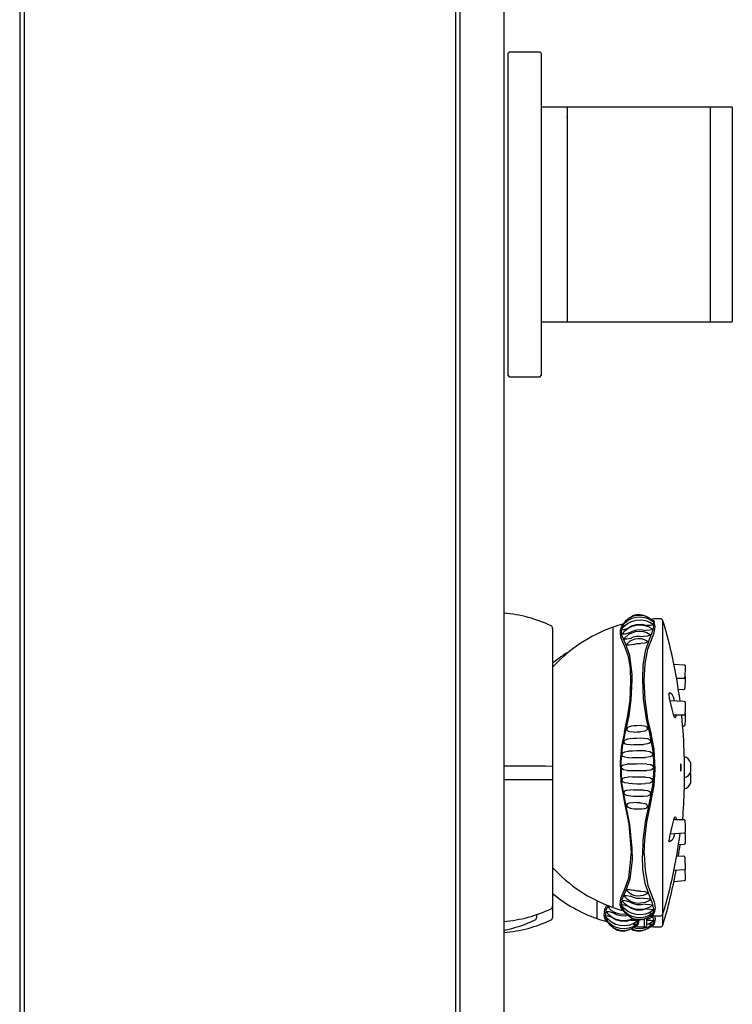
# Model space of a CAD drawing. Header units: millimetres. Extents: x 0 to 0.5, y -0.02 to 1.32.
# Tile 1 of 3: x 0 to 0.13, y 0.16 to 0.34. Entities that reach past the tile are written whole.
import ezdxf

# ---------------------------------------------------------------- set-up
doc = ezdxf.new("R2010")
doc.units = ezdxf.units.MM
doc.header["$LTSCALE"] = 0.6
doc.layers.add('BLOCKS', color=3, linetype='Continuous')

msp = doc.modelspace()

# ---------------------------------------------------------------- linework, layer by layer
at = {"layer": 'BLOCKS'}
for p, q in [((0, 1.300000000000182), (0, 0)), ((0.0008000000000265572, 1.300000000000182), (0.0008000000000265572, 0)), ((0.08000000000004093, 1.250662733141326), (0.08000000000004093, 0.03699999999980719)), ((0.08799999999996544, 1.233235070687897), (0.08799999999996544, 0.04989999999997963)), ((0.07920000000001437, 1.230799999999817), (0.07920000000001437, 0.07000000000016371)), ((0.08878180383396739, 0.3317999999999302), (0.08898180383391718, 0.3320000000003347)), ((0.08878180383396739, 0.273200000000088), (0.08878180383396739, 0.3317999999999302)), ((0.0945818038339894, 0.3320000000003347), (0.08898180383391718, 0.3320000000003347)), ((0.0945818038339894, 0.3320000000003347), (0.0947818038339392, 0.3317999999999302)), ((0.0947818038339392, 0.3317999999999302), (0.0947818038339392, 0.3017451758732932)), ((0.09952058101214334, 0.3220000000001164), (0.0947818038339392, 0.3220000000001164)), ((0.125520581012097, 0.3220000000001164), (0.09952058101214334, 0.3220000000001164)), ((0.09952058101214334, 0.3220000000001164), (0.09952058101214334, 0.2830000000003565)), ((0.1295205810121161, 0.3220000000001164), (0.125520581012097, 0.3220000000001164)), ((0.125520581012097, 0.3220000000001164), (0.125520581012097, 0.2830000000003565)), ((0.1295205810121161, 0.3220000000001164), (0.1295205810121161, 0.2830000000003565)), ((0.09952058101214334, 0.3200999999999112), (0.09939356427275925, 0.3200999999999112)), ((0.0947818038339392, 0.3017451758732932), (0.0947818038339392, 0.273200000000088)), ((0.0947818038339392, 0.2830000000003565), (0.09952058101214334, 0.2830000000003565)), ((0.09952058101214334, 0.2830000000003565), (0.125520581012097, 0.2830000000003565)), ((0.125520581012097, 0.2830000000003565), (0.1295205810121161, 0.2830000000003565)), ((0.08000000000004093, 0.2782000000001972), (0.08000000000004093, 0.03699999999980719)), ((0.08799999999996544, 0.2782000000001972), (0.08799999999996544, 0.03699999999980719)), ((0.08878180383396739, 0.273200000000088), (0.08898180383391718, 0.2730000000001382)), ((0.08898180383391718, 0.2730000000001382), (0.0945818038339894, 0.2730000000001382)), ((0.0945818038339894, 0.2730000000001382), (0.0947818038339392, 0.273200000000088)), ((0.09686414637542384, 0.2272757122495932), (0.09686414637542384, 0.1767646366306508)), ((0.1078089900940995, 0.2274760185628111), (0.1078089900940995, 0.2020201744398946)), ((0.1147403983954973, 0.2289727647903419), (0.1150224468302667, 0.2287644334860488)), ((0.1169171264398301, 0.1733595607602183), (0.1169171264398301, 0.2286606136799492)), ((0.1150224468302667, 0.2267360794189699), (0.1144039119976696, 0.2252276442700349)), ((0.1146898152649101, 0.2248719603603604), (0.1153001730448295, 0.2264528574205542)), ((0.1188979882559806, 0.2207890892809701), (0.120777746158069, 0.2206459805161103)), ((0.1206527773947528, 0.2181388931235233), (0.1193981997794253, 0.2181685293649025)), ((0.1206527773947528, 0.2161187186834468), (0.1197322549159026, 0.2161404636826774)), ((0.1182189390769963, 0.2141559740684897), (0.1207539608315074, 0.2140113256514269)), ((0.1187880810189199, 0.2146743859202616), (0.1187879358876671, 0.2146742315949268)), ((0.120676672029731, 0.211502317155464), (0.1188570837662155, 0.2115106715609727)), ((0.120676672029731, 0.2094821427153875), (0.1205094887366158, 0.2094829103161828)), ((0.1144039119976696, 0.2084820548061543), (0.1150224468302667, 0.2053021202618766)), ((0.1153001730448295, 0.2053040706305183), (0.1146898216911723, 0.2084858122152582)), ((0.1207863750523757, 0.2040723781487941), (0.1207863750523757, 0.2020201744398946)), ((0.1207863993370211, 0.2040701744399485), (0.1207863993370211, 0.1999701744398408)), ((0.1219402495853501, 0.2029201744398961), (0.1219402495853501, 0.2011201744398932)), ((0.1078089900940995, 0.2020201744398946), (0.1078089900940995, 0.1765643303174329)), ((0.1207863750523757, 0.2020201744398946), (0.1207863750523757, 0.1999679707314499)), ((0.1219402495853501, 0.2009000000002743), (0.1219402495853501, 0.1991000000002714)), ((0.1150224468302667, 0.1987382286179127), (0.1144039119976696, 0.1955582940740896)), ((0.1146898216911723, 0.1955545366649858), (0.1153001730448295, 0.198736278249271)), ((0.1207863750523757, 0.2001429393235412), (0.1207863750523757, 0.1979477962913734)), ((0.1207863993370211, 0.1999701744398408), (0.1207863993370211, 0.197950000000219)), ((0.1188570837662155, 0.1925296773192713), (0.120676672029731, 0.19253803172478)), ((0.1207539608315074, 0.1900290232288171), (0.1182189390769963, 0.1898843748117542)), ((0.1187880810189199, 0.1893659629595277), (0.1187879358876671, 0.1893661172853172)), ((0.1207539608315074, 0.1880088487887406), (0.1197400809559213, 0.1879509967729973)), ((0.1131835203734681, 0.1860591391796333), (0.1131835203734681, 0.1859642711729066)), ((0.1193981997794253, 0.1858718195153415), (0.1206527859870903, 0.1859014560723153)), ((0.1146898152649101, 0.1791683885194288), (0.1153001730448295, 0.1775874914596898)), ((0.1049057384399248, 0.1777856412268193), (0.1049057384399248, 0.1745441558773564)), ((0.1150224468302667, 0.1773042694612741), (0.1144039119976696, 0.1788127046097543)), ((0.09686414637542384, 0.1767646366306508), (0.09686414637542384, 0.1747444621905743)), ((0.09396089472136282, 0.1752422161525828), (0.09396089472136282, 0.1747444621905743)), ((0.1110912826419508, 0.1742478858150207), (0.111091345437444, 0.1742478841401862)), ((0.112551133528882, 0.1742280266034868), (0.1123969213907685, 0.1735377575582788)), ((0.1135277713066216, 0.1743049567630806), (0.1135277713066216, 0.1730026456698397)), ((0.1140138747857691, 0.1733595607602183), (0.1140138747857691, 0.1746428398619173)), ((0.114622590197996, 0.1749805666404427), (0.1150224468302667, 0.1752759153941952)), ((0.1115558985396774, 0.1728396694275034), (0.1115153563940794, 0.1728506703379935)), ((0.1115558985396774, 0.1728396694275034), (0.112119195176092, 0.1732557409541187))]:
    msp.add_line(p, q, dxfattribs=at)
at = {"layer": 'BLOCKS', "flags": 128}
for points in [[(0.1094929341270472, 0.2276752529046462), (0.109969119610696, 0.2282573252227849), (0.110583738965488, 0.2287503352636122), (0.1112893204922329, 0.2291080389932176), (0.1120548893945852, 0.2293160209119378), (0.1128477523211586, 0.2293636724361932), (0.1136332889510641, 0.2292508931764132), (0.1143775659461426, 0.2289814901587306), (0.1151437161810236, 0.2285082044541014)], [(0.1099767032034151, 0.2283888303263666), (0.1102614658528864, 0.2287334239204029), (0.1107978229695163, 0.2291623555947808), (0.111410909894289, 0.2294736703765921), (0.1120747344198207, 0.2296552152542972), (0.1127619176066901, 0.2296980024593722), (0.113443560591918, 0.2296018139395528), (0.1140910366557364, 0.229369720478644), (0.1147403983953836, 0.2289727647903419)], [(0.1108942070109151, 0.2292112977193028), (0.1111078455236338, 0.2293916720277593), (0.1115806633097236, 0.229641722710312), (0.1120958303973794, 0.229786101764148), (0.1126300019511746, 0.2298168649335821), (0.113158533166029, 0.2297339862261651), (0.1136573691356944, 0.2295403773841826), (0.1137074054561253, 0.2295072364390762)], [(0.1101176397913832, 0.2245337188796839), (0.1094442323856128, 0.2260196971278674), (0.1093069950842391, 0.2272709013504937), (0.1095623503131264, 0.2279858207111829), (0.1099767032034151, 0.2283888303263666)], [(0.1104178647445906, 0.2272001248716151), (0.109765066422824, 0.2270100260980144), (0.109480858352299, 0.2269553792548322), (0.1093732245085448, 0.2269579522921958), (0.1093463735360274, 0.226971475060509), (0.109337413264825, 0.2269933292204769), (0.1093421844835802, 0.227008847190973), (0.1098308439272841, 0.2276350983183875), (0.1104736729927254, 0.228164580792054), (0.1112209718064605, 0.2285482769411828), (0.1120370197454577, 0.2287694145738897), (0.1128834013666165, 0.2288155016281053), (0.1137195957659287, 0.2286867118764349), (0.114506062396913, 0.2283879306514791), (0.1151767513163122, 0.2279520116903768)], [(0.110657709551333, 0.2264072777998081), (0.1099602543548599, 0.2262285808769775), (0.1096513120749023, 0.2261867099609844), (0.1095304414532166, 0.2262013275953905), (0.1095004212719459, 0.2262221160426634), (0.1094905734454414, 0.2262521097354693), (0.1094995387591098, 0.2262848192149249), (0.1099780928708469, 0.2268381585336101), (0.1105914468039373, 0.2273038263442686), (0.1112950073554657, 0.2276417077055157), (0.112057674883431, 0.2278382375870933), (0.112846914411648, 0.2278835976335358), (0.1136283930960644, 0.2277778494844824), (0.1143682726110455, 0.2275246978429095), (0.1149976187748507, 0.227156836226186)], [(0.1099525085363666, 0.2277353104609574), (0.1096513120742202, 0.2276608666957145), (0.1095304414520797, 0.2276478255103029), (0.1095004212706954, 0.2276543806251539), (0.1094905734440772, 0.2276698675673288), (0.1094929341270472, 0.2276752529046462)], [(0.1100604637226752, 0.2284989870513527), (0.1100428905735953, 0.2284871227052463), (0.1100108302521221, 0.2284596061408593), (0.1099832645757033, 0.2284274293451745), (0.1099607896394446, 0.228391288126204), (0.109948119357, 0.2283634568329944)], [(0.1104178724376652, 0.2272001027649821), (0.1112090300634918, 0.2277072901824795), (0.1121212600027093, 0.2279796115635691), (0.11307374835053, 0.2280048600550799), (0.1139947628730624, 0.2277722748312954)], [(0.1151767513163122, 0.2279520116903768), (0.115185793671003, 0.2279274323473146), (0.1151757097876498, 0.2279018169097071), (0.1151456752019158, 0.2278786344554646), (0.1150257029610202, 0.227839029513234), (0.1147096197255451, 0.2277980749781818), (0.1139947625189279, 0.2277722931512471)], [(0.1150224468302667, 0.2287644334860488), (0.1150770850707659, 0.2287571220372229), (0.1151291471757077, 0.2287399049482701), (0.1151768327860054, 0.2287133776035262), (0.1152184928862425, 0.2286784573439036), (0.1152526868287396, 0.2286363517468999), (0.1152782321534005, 0.2285885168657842), (0.1152942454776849, 0.2285366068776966), (0.1153001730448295, 0.2284824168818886)], [(0.1150224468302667, 0.2287644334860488), (0.1151422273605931, 0.2285191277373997), (0.1152343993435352, 0.2278428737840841), (0.1150930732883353, 0.2269794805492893), (0.1150224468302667, 0.2267360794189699)], [(0.1153001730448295, 0.2264528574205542), (0.1155066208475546, 0.2275583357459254), (0.1153001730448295, 0.2284824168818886)], [(0.1099281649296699, 0.224079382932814), (0.1092838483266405, 0.2255860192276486)], [(0.1110459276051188, 0.2254544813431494), (0.1103274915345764, 0.2253064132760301), (0.1100089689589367, 0.2252892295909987), (0.1098844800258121, 0.2253211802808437), (0.1098533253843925, 0.2253501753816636), (0.1098427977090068, 0.2253880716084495), (0.1098540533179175, 0.2254377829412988), (0.1107171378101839, 0.2262261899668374), (0.1119226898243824, 0.226697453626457), (0.1126069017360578, 0.2267650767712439), (0.1133118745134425, 0.2267022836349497), (0.1140049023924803, 0.2265003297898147), (0.1146116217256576, 0.2261766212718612)], [(0.1106576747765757, 0.2264073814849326), (0.1113598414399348, 0.2267911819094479), (0.1121392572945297, 0.227002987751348), (0.1129516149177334, 0.2270363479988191), (0.1137480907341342, 0.2268841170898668)], [(0.1110459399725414, 0.2254544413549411), (0.1115798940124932, 0.2257019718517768), (0.1121612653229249, 0.2258437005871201), (0.1127613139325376, 0.2258756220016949), (0.1133574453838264, 0.2257946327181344)], [(0.1146116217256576, 0.2261766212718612), (0.1146400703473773, 0.2261425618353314), (0.1146515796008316, 0.2260999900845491), (0.1146405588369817, 0.2260578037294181), (0.1146069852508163, 0.2260182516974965), (0.1144721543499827, 0.2259464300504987), (0.11412645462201, 0.2258645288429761), (0.1133574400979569, 0.2257946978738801)], [(0.1149976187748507, 0.227156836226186), (0.1150129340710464, 0.2271410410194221), (0.1150239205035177, 0.2271058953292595), (0.1150125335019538, 0.227071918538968), (0.1149788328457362, 0.2270407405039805), (0.1148444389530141, 0.2269861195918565), (0.1145046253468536, 0.2269280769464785), (0.1137480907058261, 0.2268841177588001)], [(0.1099281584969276, 0.2084858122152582), (0.1105610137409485, 0.2114296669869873), (0.1109343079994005, 0.2141968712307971), (0.1111047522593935, 0.2176000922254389), (0.1109911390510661, 0.2199698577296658), (0.1106371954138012, 0.2221421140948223), (0.1099281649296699, 0.224079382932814)], [(0.1113378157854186, 0.2178514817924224), (0.1113195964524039, 0.2188602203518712), (0.1109223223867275, 0.2223333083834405), (0.1101176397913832, 0.2245337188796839)], [(0.1115456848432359, 0.2243236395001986), (0.1108429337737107, 0.2242223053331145), (0.110671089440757, 0.2242224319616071), (0.1105364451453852, 0.2242429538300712), (0.110424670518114, 0.2242968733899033), (0.1103967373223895, 0.2243346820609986), (0.110387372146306, 0.2243798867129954), (0.1104000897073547, 0.2244490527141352), (0.1109784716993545, 0.2250046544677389), (0.111852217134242, 0.2253845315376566), (0.1123821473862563, 0.2254581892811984), (0.1129497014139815, 0.225426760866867), (0.1135236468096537, 0.2252733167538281), (0.1140068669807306, 0.2250163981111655)], [(0.1115457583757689, 0.2243233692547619), (0.1121846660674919, 0.2245137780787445), (0.1128638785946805, 0.2245062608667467)], [(0.1140068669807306, 0.2250163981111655), (0.1140430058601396, 0.2249917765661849), (0.1140728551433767, 0.2249464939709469), (0.1140828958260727, 0.2248982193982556), (0.1140731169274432, 0.2248494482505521), (0.1140435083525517, 0.2248027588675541), (0.1139248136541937, 0.2247152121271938), (0.11378176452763, 0.2246550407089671), (0.113599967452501, 0.2246051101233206), (0.1128638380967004, 0.2245065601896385), (0.1128638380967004, 0.2245065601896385)], [(0.1144039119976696, 0.2252276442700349), (0.1136743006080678, 0.2231181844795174), (0.1132769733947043, 0.2205113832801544), (0.113181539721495, 0.2180244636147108), (0.1133407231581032, 0.2145481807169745), (0.1138837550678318, 0.210761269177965), (0.1144039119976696, 0.2084820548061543)], [(0.1135090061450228, 0.2177713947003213), (0.1136625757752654, 0.2208005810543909), (0.1141829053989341, 0.2234989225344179), (0.114689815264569, 0.2248719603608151)], [(0.1207725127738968, 0.2206463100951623), (0.1208438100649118, 0.2206293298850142), (0.1208937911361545, 0.2205975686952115), (0.1209267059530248, 0.2205610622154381), (0.1209465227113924, 0.2205256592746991), (0.1209562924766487, 0.2204978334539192), (0.1209571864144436, 0.2204938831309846)], [(0.1209571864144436, 0.2204938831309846), (0.1209603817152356, 0.2204797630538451), (0.1209625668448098, 0.2204650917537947), (0.1209641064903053, 0.2204473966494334), (0.1209652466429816, 0.2203997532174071), (0.1209611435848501, 0.2201938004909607), (0.1209503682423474, 0.2198979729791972), (0.1209333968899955, 0.219516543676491), (0.1209130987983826, 0.2191174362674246), (0.1209070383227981, 0.2190121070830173)], [(0.1209070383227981, 0.2190121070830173), (0.1208923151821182, 0.2187562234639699), (0.120873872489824, 0.2184824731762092), (0.1208591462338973, 0.2183256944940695), (0.1208548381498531, 0.2183012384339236), (0.1208499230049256, 0.2182823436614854), (0.1208400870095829, 0.2182564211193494), (0.1208175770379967, 0.2182186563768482), (0.1207771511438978, 0.2181784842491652), (0.1207175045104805, 0.2181480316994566), (0.1206457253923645, 0.2181391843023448)], [(0.1208808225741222, 0.2185856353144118), (0.1208937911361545, 0.218577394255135), (0.1209267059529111, 0.2185408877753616), (0.1209465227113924, 0.2185054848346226), (0.1209562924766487, 0.2184776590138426), (0.1209571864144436, 0.2184737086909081)], [(0.1209571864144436, 0.2184737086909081), (0.1209603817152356, 0.2184595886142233), (0.1209625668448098, 0.2184449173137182), (0.1209641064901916, 0.2184272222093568), (0.1209652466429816, 0.2183795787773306), (0.1209611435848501, 0.2181736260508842), (0.1209503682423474, 0.2178777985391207), (0.1209333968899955, 0.2174963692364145), (0.1209130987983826, 0.2170972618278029), (0.1209070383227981, 0.2169919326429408)], [(0.1101176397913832, 0.2084796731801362), (0.1101470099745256, 0.2085928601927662), (0.1107670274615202, 0.211453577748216), (0.1111574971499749, 0.2143005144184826), (0.1113378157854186, 0.2178514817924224)], [(0.1146898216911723, 0.2084858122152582), (0.1141865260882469, 0.2107220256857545), (0.113670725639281, 0.2143328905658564), (0.1135089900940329, 0.21780603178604)], [(0.1209070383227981, 0.2169919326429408), (0.1208923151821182, 0.2167360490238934), (0.120873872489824, 0.2164622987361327), (0.1208591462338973, 0.2163055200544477), (0.1208548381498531, 0.2162810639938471), (0.1208499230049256, 0.2162621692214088), (0.1208400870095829, 0.2162362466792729), (0.1208175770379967, 0.2161984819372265), (0.1207771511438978, 0.2161583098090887), (0.1207175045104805, 0.2161278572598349), (0.1206457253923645, 0.216119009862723)], [(0.118826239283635, 0.2147938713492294), (0.1185703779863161, 0.2152566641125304), (0.1181191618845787, 0.2155447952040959), (0.1180144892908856, 0.2154761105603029), (0.1179966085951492, 0.2154258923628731), (0.1179932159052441, 0.2153902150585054), (0.1179930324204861, 0.2153791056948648)], [(0.118826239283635, 0.2115962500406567), (0.1185703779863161, 0.2125627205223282), (0.1181191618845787, 0.2146083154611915), (0.1180144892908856, 0.2151808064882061), (0.1179966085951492, 0.2153154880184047), (0.1179932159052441, 0.2153671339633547), (0.1179930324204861, 0.2153791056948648)], [(0.1190303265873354, 0.2141096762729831), (0.1189780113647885, 0.2143441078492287), (0.118826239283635, 0.2147938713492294)], [(0.1209639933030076, 0.2132223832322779), (0.1209638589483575, 0.2131688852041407), (0.1209552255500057, 0.212770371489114), (0.1209400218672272, 0.2123718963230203), (0.1209203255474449, 0.2120267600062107), (0.1208982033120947, 0.2117781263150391), (0.1208846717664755, 0.2116904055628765), (0.1208711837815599, 0.2116416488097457), (0.1208531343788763, 0.2116033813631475), (0.120823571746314, 0.2115645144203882), (0.1207720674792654, 0.2115257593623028), (0.120702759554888, 0.211503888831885), (0.120676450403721, 0.2115055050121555)], [(0.1207532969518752, 0.2140086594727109), (0.1207728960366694, 0.214009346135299), (0.120840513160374, 0.2139862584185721), (0.1208858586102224, 0.213952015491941), (0.12091487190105, 0.2139154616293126), (0.1209313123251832, 0.213883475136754), (0.1209406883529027, 0.2138562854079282), (0.1209478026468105, 0.2138245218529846), (0.1209567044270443, 0.2137439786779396), (0.1209646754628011, 0.2134940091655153), (0.1209639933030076, 0.2132223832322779)], [(0.1191060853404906, 0.2110061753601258), (0.1189780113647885, 0.2111751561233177), (0.118826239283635, 0.2115962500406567)], [(0.1191060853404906, 0.2110061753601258), (0.1192087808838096, 0.2110429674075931), (0.1192927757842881, 0.2113227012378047)], [(0.1192927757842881, 0.2113227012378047), (0.1193045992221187, 0.2114143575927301), (0.1193098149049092, 0.2115085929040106)], [(0.1209639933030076, 0.2112022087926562), (0.1209638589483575, 0.2111487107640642), (0.1209552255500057, 0.2107501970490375), (0.1209400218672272, 0.2103517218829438), (0.1209203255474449, 0.2100065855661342), (0.1208982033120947, 0.2097579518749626), (0.1208846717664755, 0.2096702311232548), (0.1208711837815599, 0.2096214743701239), (0.1208531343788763, 0.2095832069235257), (0.120823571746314, 0.2095443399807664), (0.1207720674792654, 0.2095055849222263), (0.120702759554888, 0.2094837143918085), (0.120676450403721, 0.209485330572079)], [(0.1209092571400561, 0.2119023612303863), (0.12091487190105, 0.2118952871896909), (0.1209313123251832, 0.2118633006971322), (0.1209406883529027, 0.2118361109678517), (0.1209478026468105, 0.2118043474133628), (0.1209567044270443, 0.2117238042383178), (0.1209646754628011, 0.2114738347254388), (0.1209639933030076, 0.2112022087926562)], [(0.1115456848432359, 0.2084335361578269), (0.1108429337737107, 0.208473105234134), (0.110671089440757, 0.2085343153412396), (0.1105364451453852, 0.2086204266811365), (0.110424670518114, 0.2087586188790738), (0.1103967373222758, 0.2088364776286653), (0.110387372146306, 0.208920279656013), (0.1103965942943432, 0.209005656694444), (0.1104244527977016, 0.2090881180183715), (0.1105362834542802, 0.2092443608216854), (0.1106710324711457, 0.2093515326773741), (0.1108428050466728, 0.2094384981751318), (0.1108651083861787, 0.2094426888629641)], [(0.1108649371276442, 0.2094438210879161), (0.1109054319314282, 0.2094583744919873), (0.1112729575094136, 0.2095445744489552), (0.111694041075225, 0.2096069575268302), (0.1121468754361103, 0.2096432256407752), (0.1126133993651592, 0.2096519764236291), (0.1130751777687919, 0.2096333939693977), (0.113553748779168, 0.2095835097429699), (0.1137806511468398, 0.2094932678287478), (0.1139238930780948, 0.2093967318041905), (0.1140430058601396, 0.2092482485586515), (0.114072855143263, 0.209166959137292), (0.1140828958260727, 0.2090810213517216), (0.1140731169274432, 0.20899483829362), (0.1140435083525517, 0.2089130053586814), (0.1139248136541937, 0.2087622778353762), (0.11378176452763, 0.2086625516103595), (0.113599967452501, 0.2085852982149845), (0.1128638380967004, 0.208486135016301), (0.1128638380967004, 0.208486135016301)], [(0.1099281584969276, 0.2084858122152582), (0.1093863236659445, 0.2058021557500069), (0.10912823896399, 0.2030190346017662), (0.1092520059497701, 0.199300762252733), (0.1099281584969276, 0.1955545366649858)], [(0.1101176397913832, 0.1955606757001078), (0.1094442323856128, 0.1991955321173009), (0.1093069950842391, 0.2030179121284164), (0.1095623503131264, 0.2057565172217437), (0.1101176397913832, 0.2084796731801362)], [(0.1115457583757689, 0.20843345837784), (0.1121846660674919, 0.2084882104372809), (0.1128638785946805, 0.2084860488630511)], [(0.1110459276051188, 0.2061060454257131), (0.1103274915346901, 0.206158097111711), (0.1100089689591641, 0.2063062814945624), (0.1098844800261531, 0.2064491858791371), (0.1098533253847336, 0.2065293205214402), (0.1098427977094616, 0.2066153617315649), (0.1098529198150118, 0.2067028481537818), (0.1098837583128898, 0.2067870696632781), (0.1100078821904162, 0.2069458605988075), (0.1103269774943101, 0.2071326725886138), (0.1104559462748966, 0.2071555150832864)], [(0.1104534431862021, 0.2071711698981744), (0.1104945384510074, 0.2071807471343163), (0.110982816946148, 0.207256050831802), (0.1115375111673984, 0.2073109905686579), (0.11213276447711, 0.2073431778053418), (0.1127467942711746, 0.2073513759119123), (0.1133571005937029, 0.2073356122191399), (0.113371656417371, 0.2073346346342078)], [(0.1110459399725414, 0.2061060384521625), (0.1115798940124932, 0.2061491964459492), (0.1121612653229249, 0.2061739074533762), (0.1127613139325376, 0.206179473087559), (0.1133574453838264, 0.2061653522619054)], [(0.113371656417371, 0.2073346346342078), (0.1141250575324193, 0.2072544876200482), (0.1144704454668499, 0.2070845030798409), (0.1146060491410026, 0.2069300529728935), (0.114640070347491, 0.2068458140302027), (0.1146515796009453, 0.2067569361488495), (0.1146405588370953, 0.206668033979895), (0.1146069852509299, 0.2065838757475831), (0.1144721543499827, 0.2064296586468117), (0.11412645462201, 0.2062584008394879), (0.1133574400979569, 0.2061653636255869)], [(0.110657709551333, 0.203769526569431), (0.1099602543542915, 0.2038442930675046), (0.1096513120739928, 0.2040032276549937), (0.1095304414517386, 0.2041495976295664), (0.1095004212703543, 0.2042301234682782), (0.1094905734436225, 0.2043156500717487), (0.1095008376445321, 0.2044016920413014), (0.1095311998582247, 0.2044841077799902), (0.1096525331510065, 0.2046382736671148), (0.1099611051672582, 0.204816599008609), (0.1106583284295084, 0.2049320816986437)], [(0.1137479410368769, 0.2049889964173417), (0.1129514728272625, 0.2050071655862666), (0.112138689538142, 0.2050031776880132), (0.1113595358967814, 0.2049778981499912), (0.1106583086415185, 0.2049320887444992)], [(0.1137479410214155, 0.2049889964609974), (0.1145048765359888, 0.204895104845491), (0.114845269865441, 0.204721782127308), (0.1149795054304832, 0.2045668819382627), (0.1150129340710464, 0.2044829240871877), (0.1150239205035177, 0.2043946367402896), (0.1150125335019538, 0.2043066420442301), (0.1149788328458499, 0.2042231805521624), (0.1148444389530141, 0.2040697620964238), (0.1145046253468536, 0.2038987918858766), (0.1137480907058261, 0.2038037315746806)], [(0.1150224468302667, 0.2053021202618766), (0.1151422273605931, 0.2041906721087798), (0.1152343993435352, 0.2017622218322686), (0.1150930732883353, 0.1993378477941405), (0.1150224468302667, 0.1987382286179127)], [(0.1153001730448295, 0.198736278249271), (0.1155066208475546, 0.20166968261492), (0.1153001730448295, 0.2053040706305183)], [(0.09686414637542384, 0.2021959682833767), (0.09556276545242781, 0.2022000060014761), (0.0945248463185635, 0.2022028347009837), (0.09346890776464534, 0.2022053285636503), (0.09239723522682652, 0.2022074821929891), (0.0913121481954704, 0.2022092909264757), (0.09021599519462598, 0.2022107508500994), (0.08911114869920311, 0.2022118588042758), (0.08800000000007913, 0.2022126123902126)], [(0.1104178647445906, 0.201438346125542), (0.1097650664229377, 0.2015411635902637), (0.1094808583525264, 0.2017130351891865), (0.1093732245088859, 0.2018591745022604), (0.1093463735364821, 0.2019377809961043), (0.1093374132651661, 0.202020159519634), (0.1093463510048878, 0.202102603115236), (0.1093732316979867, 0.2021812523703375), (0.1094810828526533, 0.2023274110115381), (0.1097660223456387, 0.2024993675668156), (0.1104184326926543, 0.2026020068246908)], [(0.1139945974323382, 0.2026152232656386), (0.1130734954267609, 0.2026205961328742), (0.1121204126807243, 0.2026200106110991), (0.1112092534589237, 0.2026137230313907), (0.1104184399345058, 0.2026020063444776)], [(0.1106576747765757, 0.2037695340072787), (0.1113598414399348, 0.2037970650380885), (0.1121392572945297, 0.2038122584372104), (0.1129516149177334, 0.2038146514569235), (0.1137480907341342, 0.2038037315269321)], [(0.1139945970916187, 0.2026152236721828), (0.1147099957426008, 0.2025133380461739), (0.1150260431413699, 0.2023366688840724), (0.1151459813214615, 0.2021860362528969), (0.1151758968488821, 0.2021048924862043), (0.115185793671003, 0.2020198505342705), (0.1151757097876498, 0.2019349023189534), (0.1151456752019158, 0.2018538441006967), (0.1150257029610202, 0.2017033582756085), (0.1147096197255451, 0.2015267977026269), (0.1139947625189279, 0.2014251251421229)], [(0.1200996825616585, 0.2024765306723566), (0.1200848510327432, 0.2022983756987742), (0.120077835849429, 0.2020886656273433), (0.1200794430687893, 0.2018719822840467), (0.1200894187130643, 0.2016723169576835), (0.120106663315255, 0.2015111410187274), (0.1201293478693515, 0.2014062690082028), (0.1201550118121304, 0.2013701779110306), (0.1201807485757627, 0.2014080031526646), (0.1202035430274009, 0.2015159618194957), (0.1202207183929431, 0.2016813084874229), (0.120230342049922, 0.2018843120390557), (0.1202314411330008, 0.2021015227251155), (0.1202240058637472, 0.2023089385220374), (0.1202088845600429, 0.202484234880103), (0.1201876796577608, 0.2026082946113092), (0.1201626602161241, 0.2026667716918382), (0.1201366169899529, 0.2026520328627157), (0.1201125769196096, 0.2025649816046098), (0.1200996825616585, 0.2024765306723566)], [(0.1104178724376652, 0.2014383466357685), (0.1112090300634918, 0.2014266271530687), (0.1121212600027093, 0.2014203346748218), (0.11307374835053, 0.2014197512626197), (0.1139947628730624, 0.2014251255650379)], [(0.08800000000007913, 0.1998075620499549), (0.08911114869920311, 0.1998083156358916), (0.09021599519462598, 0.199809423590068), (0.0913121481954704, 0.1998108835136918), (0.09239723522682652, 0.1998126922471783), (0.09346890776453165, 0.1998148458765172), (0.0945248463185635, 0.1998173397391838), (0.09556276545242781, 0.1998201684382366), (0.09686414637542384, 0.1998242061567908)], [(0.110657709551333, 0.1991082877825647), (0.1099602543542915, 0.1992239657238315), (0.1096513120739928, 0.1994033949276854), (0.1095304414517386, 0.1995581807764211), (0.1095004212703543, 0.1996408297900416), (0.1094905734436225, 0.1997270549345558), (0.1095008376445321, 0.1998123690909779), (0.1095311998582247, 0.1998926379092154), (0.1096525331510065, 0.2000383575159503), (0.1099611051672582, 0.2001962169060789), (0.1106583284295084, 0.200270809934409)], [(0.1106576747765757, 0.1991082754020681), (0.1113598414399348, 0.1990624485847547), (0.1121392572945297, 0.1990371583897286), (0.1129516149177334, 0.1990331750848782), (0.1137480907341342, 0.1990513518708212)], [(0.1137479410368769, 0.2002366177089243), (0.1129514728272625, 0.2002257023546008), (0.1121386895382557, 0.2002280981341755), (0.1113595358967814, 0.2002432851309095), (0.1106583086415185, 0.200270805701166)], [(0.1137479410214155, 0.200236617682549), (0.1145048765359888, 0.2001414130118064), (0.114845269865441, 0.199969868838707), (0.1149795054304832, 0.1998160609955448), (0.1150129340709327, 0.1997324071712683), (0.115023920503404, 0.1996442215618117), (0.1150125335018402, 0.199556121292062), (0.1149788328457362, 0.1994723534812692), (0.1148444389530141, 0.1993178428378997), (0.1145046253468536, 0.1991450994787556), (0.1137480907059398, 0.1990513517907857)], [(0.1110780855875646, 0.1967745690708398), (0.1103274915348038, 0.1969073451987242), (0.1100089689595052, 0.1970936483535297), (0.1098844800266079, 0.1972522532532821), (0.1098533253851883, 0.1973363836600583), (0.1098427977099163, 0.1974237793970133), (0.1098529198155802, 0.1975099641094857), (0.1098837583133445, 0.1975902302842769), (0.1100078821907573, 0.1977333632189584), (0.1103269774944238, 0.1978819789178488), (0.1110465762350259, 0.197934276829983)], [(0.1133573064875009, 0.1978749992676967), (0.112761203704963, 0.197860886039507), (0.1121608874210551, 0.1978664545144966), (0.1115804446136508, 0.1978911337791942), (0.111046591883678, 0.1979342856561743)], [(0.1133573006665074, 0.1978749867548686), (0.1141250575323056, 0.1977822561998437), (0.1144704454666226, 0.1976121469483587), (0.1146060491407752, 0.1974584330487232), (0.1146400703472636, 0.1973744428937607), (0.1146515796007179, 0.1972856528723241), (0.1146405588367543, 0.1971966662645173), (0.1146069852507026, 0.1971122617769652), (0.114472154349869, 0.196957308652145), (0.11412645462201, 0.1967861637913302), (0.1133735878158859, 0.1967059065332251)], [(0.1099281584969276, 0.1955545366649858), (0.1107067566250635, 0.1917026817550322), (0.1110911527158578, 0.1873888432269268), (0.1111087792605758, 0.1863598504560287)], [(0.1113378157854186, 0.1861888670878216), (0.1113195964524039, 0.1872381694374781), (0.1109223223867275, 0.1916347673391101), (0.1101176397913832, 0.1955606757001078)], [(0.1108673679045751, 0.1945970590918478), (0.1108429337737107, 0.1946016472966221), (0.110671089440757, 0.1946885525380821), (0.1105364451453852, 0.194795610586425), (0.110424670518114, 0.1949517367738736), (0.1103967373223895, 0.195034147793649), (0.110387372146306, 0.1951194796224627), (0.1103965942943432, 0.1952033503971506), (0.1104244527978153, 0.1952812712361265), (0.1105362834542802, 0.1954195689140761), (0.1106710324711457, 0.1955057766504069), (0.1108428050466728, 0.1955670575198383), (0.1115464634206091, 0.1956067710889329), (0.1115464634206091, 0.1956067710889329)], [(0.1133735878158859, 0.1967059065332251), (0.1133514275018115, 0.1967044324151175), (0.1127457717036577, 0.1966889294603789), (0.1121366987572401, 0.1966969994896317), (0.11154566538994, 0.1967286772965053), (0.1110780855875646, 0.1967745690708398)], [(0.1128637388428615, 0.1955543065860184), (0.1121850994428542, 0.1955521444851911), (0.1115465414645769, 0.1956068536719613)], [(0.1128636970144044, 0.1955542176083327), (0.1135989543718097, 0.1954553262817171), (0.1137806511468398, 0.1953782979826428), (0.1139238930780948, 0.1952788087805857), (0.1140430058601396, 0.1951284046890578), (0.114072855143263, 0.1950467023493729), (0.114082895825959, 0.1949606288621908), (0.1140731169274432, 0.1948745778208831), (0.1140435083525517, 0.194793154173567), (0.1139248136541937, 0.1946443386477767), (0.11378176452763, 0.1945475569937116), (0.113599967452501, 0.1944750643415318), (0.113512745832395, 0.1944670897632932)], [(0.1144039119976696, 0.1955582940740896), (0.1136743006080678, 0.1921118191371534), (0.1132769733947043, 0.1887071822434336), (0.1131835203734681, 0.1860591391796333)], [(0.1135089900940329, 0.1862343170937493), (0.1135994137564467, 0.1888324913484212), (0.113968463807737, 0.1920765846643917), (0.1146898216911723, 0.1955545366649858)], [(0.1135141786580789, 0.1944533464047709), (0.1135000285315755, 0.1944508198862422), (0.1130692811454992, 0.1944064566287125), (0.112612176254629, 0.1943882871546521), (0.1121506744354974, 0.1943968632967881), (0.1117020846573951, 0.1944323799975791), (0.1112836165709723, 0.1944936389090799), (0.1109167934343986, 0.1945785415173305), (0.1108672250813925, 0.1945961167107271)], [(0.118826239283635, 0.1924440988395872), (0.1185703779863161, 0.1914776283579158), (0.1181191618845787, 0.1894320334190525), (0.1180144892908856, 0.1888595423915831), (0.1179966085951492, 0.1887248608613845), (0.1179932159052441, 0.1886732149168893), (0.1179930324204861, 0.1886612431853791)], [(0.1191060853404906, 0.1930341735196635), (0.1189780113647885, 0.1928651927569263), (0.118826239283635, 0.1924440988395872)], [(0.1191060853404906, 0.1930341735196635), (0.1192087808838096, 0.1929973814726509), (0.1192927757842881, 0.1927176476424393)], [(0.1192927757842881, 0.1927176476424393), (0.1193045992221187, 0.1926259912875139), (0.1193098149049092, 0.1925317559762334)], [(0.1206763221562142, 0.192535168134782), (0.1206977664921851, 0.1925370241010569), (0.1207660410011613, 0.1925176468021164), (0.1208129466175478, 0.1924860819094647), (0.1208437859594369, 0.192451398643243), (0.1208618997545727, 0.1924206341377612), (0.1208728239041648, 0.1923941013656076), (0.1208818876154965, 0.1923624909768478), (0.1208961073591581, 0.1922789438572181), (0.1209192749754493, 0.1920284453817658), (0.1209383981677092, 0.1917024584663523), (0.1209521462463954, 0.1913553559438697)], [(0.1190309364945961, 0.1899307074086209), (0.1189780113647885, 0.1896962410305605), (0.118826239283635, 0.1892464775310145)], [(0.1209521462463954, 0.1913553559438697), (0.1209541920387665, 0.1913037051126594), (0.1209633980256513, 0.1909056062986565), (0.1209648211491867, 0.190561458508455), (0.1209578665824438, 0.1903141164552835), (0.1209494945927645, 0.1902262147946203), (0.120940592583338, 0.1901837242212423), (0.1209218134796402, 0.1901368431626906), (0.1208930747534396, 0.1900959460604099), (0.1208420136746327, 0.190054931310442), (0.1207728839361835, 0.1900310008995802), (0.1207532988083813, 0.1900316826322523)], [(0.1209090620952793, 0.1901186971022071), (0.1209192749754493, 0.1900082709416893), (0.1209383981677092, 0.1896822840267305), (0.1209521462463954, 0.1893351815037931)], [(0.118826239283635, 0.1892464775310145), (0.1185703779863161, 0.1887836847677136), (0.1181191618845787, 0.1884955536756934), (0.1180144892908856, 0.1885642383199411), (0.1179966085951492, 0.1886144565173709), (0.1179932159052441, 0.1886501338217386), (0.1179930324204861, 0.1886612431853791)], [(0.1209521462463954, 0.1893351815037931), (0.1209541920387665, 0.1892835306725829), (0.1209633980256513, 0.18888543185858), (0.1209648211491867, 0.1885412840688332), (0.1209578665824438, 0.188293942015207), (0.1209494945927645, 0.1882060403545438), (0.120940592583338, 0.1881635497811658), (0.1209218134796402, 0.1881166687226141), (0.1208930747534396, 0.1880757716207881), (0.1208420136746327, 0.1880347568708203), (0.1207728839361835, 0.1880108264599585), (0.1207532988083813, 0.1880115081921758)], [(0.1099281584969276, 0.1797691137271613), (0.1107067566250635, 0.181939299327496), (0.1110911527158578, 0.1853652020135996), (0.1111087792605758, 0.1863598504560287)], [(0.1113378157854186, 0.1861888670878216), (0.1113195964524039, 0.1851801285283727), (0.1109223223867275, 0.1817070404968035), (0.1101176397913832, 0.1795066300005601)], [(0.1135090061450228, 0.1862689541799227), (0.1136625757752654, 0.1832397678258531), (0.1141829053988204, 0.1805414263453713), (0.114689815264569, 0.1791683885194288)], [(0.1144039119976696, 0.1788127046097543), (0.1136743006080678, 0.1809221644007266), (0.1132769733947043, 0.1835289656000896), (0.1131835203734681, 0.1859642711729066)], [(0.1208464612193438, 0.1857679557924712), (0.1208510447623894, 0.185754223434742), (0.1208546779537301, 0.1857398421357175), (0.1208579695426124, 0.1857223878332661), (0.1208638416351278, 0.1856750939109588), (0.120909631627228, 0.185101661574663), (0.1209547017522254, 0.1840324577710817), (0.1209635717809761, 0.1837582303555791), (0.1209645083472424, 0.1836007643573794), (0.1209626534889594, 0.1835760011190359), (0.1209596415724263, 0.1835567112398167), (0.1209524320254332, 0.1835299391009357), (0.1209337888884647, 0.1834901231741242), (0.1208975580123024, 0.183446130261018), (0.1208412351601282, 0.183409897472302), (0.1207698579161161, 0.1833937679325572), (0.1188979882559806, 0.1832512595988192)], [(0.1206475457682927, 0.1859012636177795), (0.1207201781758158, 0.1858914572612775), (0.1207730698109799, 0.1858648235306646), (0.1208094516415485, 0.1858317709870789), (0.1208326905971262, 0.1857985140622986), (0.1208451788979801, 0.1857717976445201), (0.1208464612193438, 0.1857679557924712)], [(0.1208943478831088, 0.1834440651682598), (0.1209547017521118, 0.1820122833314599), (0.1209635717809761, 0.1817380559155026), (0.1209645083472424, 0.1815805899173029), (0.1209626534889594, 0.1815558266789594), (0.1209596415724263, 0.1815365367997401), (0.1209524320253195, 0.1815097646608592), (0.1209337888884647, 0.1814699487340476), (0.1208975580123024, 0.1814259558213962), (0.1208412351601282, 0.1813897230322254), (0.1207698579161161, 0.1813735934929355), (0.1188979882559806, 0.1812310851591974)], [(0.1095218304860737, 0.1761717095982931), (0.1093863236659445, 0.1763046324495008), (0.10912823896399, 0.1770299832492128), (0.1092520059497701, 0.1782429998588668), (0.1099281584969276, 0.1797691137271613)], [(0.1101176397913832, 0.1795066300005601), (0.1094442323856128, 0.1780206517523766), (0.1093069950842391, 0.1767694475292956), (0.1095623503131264, 0.1760545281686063), (0.1099764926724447, 0.1756517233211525)], [(0.1104161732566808, 0.1795733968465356), (0.1103967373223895, 0.1796099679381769), (0.110387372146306, 0.1796601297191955), (0.1103965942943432, 0.1797054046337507), (0.1104244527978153, 0.1797432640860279), (0.1105362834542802, 0.1797972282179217), (0.1106710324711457, 0.1798177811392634), (0.1108428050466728, 0.1798179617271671), (0.1115464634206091, 0.1797165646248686)], [(0.1140156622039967, 0.1790300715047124), (0.1133216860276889, 0.1786973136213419), (0.1123666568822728, 0.1785826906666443), (0.1118393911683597, 0.1786590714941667), (0.1113109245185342, 0.1788464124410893), (0.1108178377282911, 0.1791543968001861), (0.1104161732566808, 0.1795733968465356)], [(0.1128637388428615, 0.1795341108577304), (0.1121850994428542, 0.1795265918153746), (0.1115465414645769, 0.179716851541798)], [(0.1128636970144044, 0.17953380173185), (0.1135989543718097, 0.1794354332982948), (0.1137806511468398, 0.1793856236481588), (0.1139238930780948, 0.1793255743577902), (0.1140430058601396, 0.1792381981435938), (0.1140728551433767, 0.1791915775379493), (0.1140828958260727, 0.1791428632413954), (0.1140731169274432, 0.1790945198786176), (0.1140435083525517, 0.1790491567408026), (0.1140156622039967, 0.1790300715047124)], [(0.109499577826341, 0.1777549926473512), (0.1094905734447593, 0.1777891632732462), (0.109500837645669, 0.1778189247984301), (0.1095311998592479, 0.1778394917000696), (0.1096525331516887, 0.1778536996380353), (0.1099611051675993, 0.1778115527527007), (0.1106583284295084, 0.177632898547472)], [(0.1149965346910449, 0.1768824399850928), (0.1143649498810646, 0.1765141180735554), (0.1136264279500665, 0.1762620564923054), (0.1128465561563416, 0.1761567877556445), (0.1120589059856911, 0.1762019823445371), (0.1112974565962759, 0.1763977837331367), (0.1105945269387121, 0.1767346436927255), (0.1099812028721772, 0.1771992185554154), (0.109499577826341, 0.1777549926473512)], [(0.1098634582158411, 0.1785908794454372), (0.109853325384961, 0.17860691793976), (0.109842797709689, 0.1786517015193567), (0.1098529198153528, 0.1786897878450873), (0.1098837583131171, 0.178718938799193), (0.1100078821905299, 0.1787510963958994), (0.1103269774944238, 0.1787339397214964), (0.1110465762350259, 0.1785857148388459)], [(0.1146139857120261, 0.1778665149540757), (0.113672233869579, 0.1774241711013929), (0.1124208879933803, 0.1772810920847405), (0.1117326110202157, 0.1773855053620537), (0.1110431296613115, 0.1776349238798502), (0.1103967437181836, 0.1780413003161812), (0.1098634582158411, 0.1785908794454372)], [(0.1137479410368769, 0.1771562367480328), (0.1129514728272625, 0.1770040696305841), (0.1121386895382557, 0.1770374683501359), (0.1113595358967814, 0.1772491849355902), (0.1106583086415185, 0.177632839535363)], [(0.1133573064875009, 0.1782457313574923), (0.112761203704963, 0.178164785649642), (0.1121608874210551, 0.1781967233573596), (0.1115804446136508, 0.1783382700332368), (0.111046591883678, 0.1785857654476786)], [(0.1133573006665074, 0.1782456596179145), (0.1141250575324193, 0.1781759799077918), (0.1144704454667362, 0.1780945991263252), (0.1146060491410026, 0.1780230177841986), (0.114640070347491, 0.1779835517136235), (0.1146515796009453, 0.1779414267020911), (0.1146405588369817, 0.1778988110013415), (0.1146139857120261, 0.1778665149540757)], [(0.1150224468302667, 0.1752759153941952), (0.1151422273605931, 0.1755212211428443), (0.1152343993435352, 0.1761974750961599), (0.1150930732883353, 0.1770608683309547), (0.1150224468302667, 0.1773042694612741)], [(0.1153001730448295, 0.1775874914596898), (0.1155066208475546, 0.1764820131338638), (0.1153001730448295, 0.1755579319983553)], [(0.1066165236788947, 0.1741535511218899), (0.1064830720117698, 0.174284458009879), (0.106224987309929, 0.1750098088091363), (0.1063487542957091, 0.1762228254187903), (0.1066881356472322, 0.176988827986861)], [(0.106942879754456, 0.1768873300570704), (0.1065409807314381, 0.1760004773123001), (0.1064037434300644, 0.1747492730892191), (0.1066590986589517, 0.1740343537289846), (0.10707324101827, 0.1736315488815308)], [(0.1114244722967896, 0.1744812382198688), (0.1107231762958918, 0.1742418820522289), (0.1099433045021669, 0.1741366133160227), (0.1091556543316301, 0.1741818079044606), (0.1083942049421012, 0.1743776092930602), (0.1076912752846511, 0.1747144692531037), (0.1070779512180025, 0.1751790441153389), (0.1065809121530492, 0.1757526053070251)], [(0.1066177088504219, 0.1757020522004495), (0.1065971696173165, 0.1757316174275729), (0.1065873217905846, 0.1757689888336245), (0.1065975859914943, 0.1757987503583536), (0.1066279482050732, 0.1758193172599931), (0.1067492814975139, 0.1758335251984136), (0.1070578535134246, 0.1757913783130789), (0.1077550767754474, 0.1756127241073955)], [(0.1069781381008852, 0.1765423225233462), (0.1069500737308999, 0.1765867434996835), (0.1069395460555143, 0.176631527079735), (0.1069496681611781, 0.1766696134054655), (0.1069805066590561, 0.1766987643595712), (0.1071046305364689, 0.1767309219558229), (0.1074237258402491, 0.1767137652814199)], [(0.1102321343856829, 0.1753426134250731), (0.1095176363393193, 0.175260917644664), (0.1088293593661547, 0.1753653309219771), (0.1081398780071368, 0.1756147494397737), (0.1074934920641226, 0.1760211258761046), (0.1069440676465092, 0.176587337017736)], [(0.1076751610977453, 0.176661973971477), (0.1078089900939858, 0.1766344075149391)], [(0.1105463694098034, 0.175079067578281), (0.1100482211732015, 0.1749838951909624), (0.109235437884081, 0.1750172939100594), (0.1084562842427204, 0.1752290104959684), (0.1077550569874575, 0.1756126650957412)], [(0.1093424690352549, 0.1770306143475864), (0.1093374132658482, 0.1770470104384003), (0.1093463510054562, 0.1770688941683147), (0.1093732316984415, 0.1770824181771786), (0.1094810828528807, 0.1770849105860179), (0.1097660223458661, 0.1770300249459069), (0.1104184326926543, 0.1768400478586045)], [(0.1151764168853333, 0.1760877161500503), (0.1145034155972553, 0.1756510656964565), (0.113717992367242, 0.1753532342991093), (0.1128830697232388, 0.1752248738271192), (0.1120379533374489, 0.1752708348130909), (0.1112228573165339, 0.1754913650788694), (0.1104760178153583, 0.1758742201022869), (0.1098331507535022, 0.1764028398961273), (0.1093424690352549, 0.1770306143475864)], [(0.109493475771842, 0.1763641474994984), (0.1094905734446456, 0.1763710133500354), (0.1095008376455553, 0.1763862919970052), (0.1095311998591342, 0.1763926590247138), (0.109652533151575, 0.1763793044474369), (0.1099519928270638, 0.176305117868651)], [(0.115016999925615, 0.1754535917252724), (0.114375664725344, 0.17505793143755), (0.1136321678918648, 0.1747891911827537), (0.1128475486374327, 0.1746767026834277), (0.1120555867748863, 0.1747242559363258), (0.1112907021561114, 0.1749318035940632), (0.1105854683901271, 0.1752889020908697), (0.1099708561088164, 0.1757812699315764), (0.109493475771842, 0.1763641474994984)], [(0.1100605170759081, 0.1755413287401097), (0.1100428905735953, 0.1755532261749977), (0.1100108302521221, 0.1755807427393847), (0.1099832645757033, 0.1756129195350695), (0.1099607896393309, 0.1756490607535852), (0.109948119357, 0.1756768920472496)], [(0.114622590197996, 0.1749805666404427), (0.1140898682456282, 0.174670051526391), (0.1134428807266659, 0.1744383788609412), (0.1127617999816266, 0.1743423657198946), (0.1120751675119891, 0.1743850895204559), (0.1114117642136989, 0.1745663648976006), (0.1107988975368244, 0.1748773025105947), (0.1102625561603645, 0.1753058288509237), (0.1099764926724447, 0.1756517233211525)], [(0.1139945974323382, 0.1762680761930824), (0.1130734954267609, 0.1760355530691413), (0.1121204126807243, 0.176060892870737), (0.1112092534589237, 0.1763330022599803), (0.1104184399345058, 0.176840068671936)], [(0.1137479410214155, 0.1771562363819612), (0.1145048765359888, 0.1771122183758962), (0.114845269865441, 0.177053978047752), (0.1149795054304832, 0.1769992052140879), (0.1150129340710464, 0.1769679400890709), (0.1150239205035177, 0.1769338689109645), (0.1150125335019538, 0.1768987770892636), (0.1149965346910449, 0.1768824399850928)], [(0.1139945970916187, 0.176268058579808), (0.1147099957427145, 0.1762422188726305), (0.1150260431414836, 0.176201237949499), (0.1151459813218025, 0.1761615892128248), (0.1151758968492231, 0.1761383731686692), (0.1151857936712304, 0.1761127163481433), (0.1151764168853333, 0.1760877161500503)], [(0.114286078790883, 0.1755686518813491), (0.1145048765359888, 0.1755603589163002), (0.114845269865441, 0.1755313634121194), (0.1149795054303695, 0.1755026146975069), (0.1150129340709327, 0.1754853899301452), (0.115023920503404, 0.1754660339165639), (0.115016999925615, 0.1754535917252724)], [(0.1150224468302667, 0.1752759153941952), (0.1150770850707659, 0.1752832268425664), (0.1151291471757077, 0.1753004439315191), (0.1151768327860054, 0.1753269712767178), (0.1152184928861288, 0.1753618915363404), (0.1152526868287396, 0.1754039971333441), (0.1152782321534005, 0.1754518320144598), (0.1152942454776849, 0.1755037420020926), (0.1153001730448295, 0.1755579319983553)], [(0.1122731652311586, 0.1740675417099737), (0.1116001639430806, 0.17363089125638), (0.1108147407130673, 0.1733330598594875), (0.1099798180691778, 0.1732046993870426), (0.1091347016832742, 0.1732506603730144), (0.1083196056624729, 0.1734711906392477), (0.1075727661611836, 0.1738540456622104), (0.1069298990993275, 0.1743826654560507), (0.1064210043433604, 0.1750337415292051)], [(0.1064431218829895, 0.1749977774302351), (0.1064341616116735, 0.1750268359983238), (0.1064430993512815, 0.175048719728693), (0.1064699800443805, 0.1750622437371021), (0.1065778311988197, 0.1750647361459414), (0.1068627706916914, 0.1750098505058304), (0.1075151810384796, 0.174819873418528)], [(0.112113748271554, 0.1734334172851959), (0.1114724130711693, 0.1730377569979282), (0.1107289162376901, 0.1727690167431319), (0.1099442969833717, 0.172656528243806), (0.1091523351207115, 0.172704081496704), (0.1083874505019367, 0.1729116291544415), (0.107682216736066, 0.1732687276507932), (0.1070676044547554, 0.1737610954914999), (0.1065704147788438, 0.1743681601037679)], [(0.1065964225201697, 0.1743293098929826), (0.1065873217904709, 0.1743508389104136), (0.1065975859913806, 0.1743661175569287), (0.1066279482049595, 0.1743724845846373), (0.1067492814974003, 0.1743591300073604), (0.1070487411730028, 0.1742849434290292)], [(0.1071572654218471, 0.1735211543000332), (0.1071396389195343, 0.1735330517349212), (0.1071075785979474, 0.173560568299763), (0.1070800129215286, 0.1735927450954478), (0.1070575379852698, 0.1736288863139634), (0.1070448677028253, 0.1736567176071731)], [(0.1117462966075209, 0.172991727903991), (0.1111866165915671, 0.1726498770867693), (0.1105396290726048, 0.1724182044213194), (0.1098585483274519, 0.1723221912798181), (0.1091719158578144, 0.1723649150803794), (0.1085085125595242, 0.1725461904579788), (0.1078956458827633, 0.172857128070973), (0.1073593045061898, 0.1732856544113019), (0.10707324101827, 0.1736315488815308)], [(0.1110913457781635, 0.1742479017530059), (0.1101702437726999, 0.1740153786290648), (0.1092171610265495, 0.1740407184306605), (0.1083060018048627, 0.1743128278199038), (0.1075151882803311, 0.1748198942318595)], [(0.1137072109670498, 0.1745330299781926), (0.1136569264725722, 0.1744997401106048), (0.113158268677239, 0.1743062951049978), (0.1126299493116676, 0.174223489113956), (0.1120959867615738, 0.1742542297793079), (0.1115809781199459, 0.1743985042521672), (0.1111082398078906, 0.1746484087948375), (0.1108944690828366, 0.1748288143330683)], [(0.111091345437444, 0.1742478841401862), (0.1118067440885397, 0.1742220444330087), (0.1121227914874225, 0.1741810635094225), (0.1122427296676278, 0.1741414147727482), (0.1122726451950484, 0.1741181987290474), (0.1122825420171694, 0.1740925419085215), (0.1122731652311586, 0.1740675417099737)], [(0.112119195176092, 0.1732557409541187), (0.1122389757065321, 0.1735010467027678), (0.1123311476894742, 0.1741773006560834), (0.1123206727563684, 0.1742412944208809)], [(0.1149965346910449, 0.1748622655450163), (0.1143649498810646, 0.1744939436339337), (0.1140138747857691, 0.1743741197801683)], [(0.1140138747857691, 0.174247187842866), (0.1147099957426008, 0.1742220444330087), (0.1150260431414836, 0.1741810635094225), (0.1151459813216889, 0.1741414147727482), (0.1151758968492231, 0.1741181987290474), (0.1151916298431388, 0.174077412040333), (0.1145034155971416, 0.17363089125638), (0.1140138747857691, 0.1734452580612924)], [(0.1143846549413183, 0.1750634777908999), (0.1144704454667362, 0.1750574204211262), (0.1146060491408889, 0.1750377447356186), (0.1146400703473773, 0.1750265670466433), (0.1146515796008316, 0.1750142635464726), (0.114622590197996, 0.1749805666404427)], [(0.1147229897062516, 0.1750547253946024), (0.114845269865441, 0.1750338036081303), (0.1149795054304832, 0.1749790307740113), (0.1150129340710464, 0.1749477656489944), (0.1150239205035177, 0.174913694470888), (0.1150125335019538, 0.1748786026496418), (0.1149965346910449, 0.1748622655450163)], [(0.1150224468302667, 0.1732557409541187), (0.1151422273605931, 0.1735010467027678), (0.1152343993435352, 0.1741773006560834), (0.1150874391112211, 0.1750751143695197)], [(0.1153954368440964, 0.1750572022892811), (0.1155066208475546, 0.174461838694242), (0.1153001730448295, 0.1735377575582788)], [(0.1108039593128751, 0.1725128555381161), (0.1107536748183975, 0.1724795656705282), (0.1102550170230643, 0.1722861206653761), (0.1097266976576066, 0.1722033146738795), (0.1091927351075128, 0.1722340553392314), (0.1086777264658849, 0.1723783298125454), (0.1082049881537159, 0.1726282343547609), (0.1079912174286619, 0.1728086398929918)], [(0.1137072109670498, 0.1725128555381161), (0.1136569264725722, 0.1724795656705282), (0.113158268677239, 0.1722861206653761), (0.1126299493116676, 0.1722033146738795), (0.1120959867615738, 0.1722340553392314), (0.1115809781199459, 0.1723783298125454), (0.1111154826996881, 0.1726244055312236)], [(0.1150224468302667, 0.1732557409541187), (0.1147389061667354, 0.1730463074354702), (0.1140898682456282, 0.1726498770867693), (0.1134428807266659, 0.1724182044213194), (0.1127617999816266, 0.1723221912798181), (0.1120751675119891, 0.1723649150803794), (0.1114117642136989, 0.1725461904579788), (0.1111960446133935, 0.1726556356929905)], [(0.1113828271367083, 0.1735484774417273), (0.1116016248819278, 0.1735401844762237), (0.1119420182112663, 0.1735111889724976), (0.1120762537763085, 0.1734824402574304), (0.1121096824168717, 0.1734652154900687), (0.112120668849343, 0.1734458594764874), (0.112113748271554, 0.1734334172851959)], [(0.1114814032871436, 0.1730433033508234), (0.1115671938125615, 0.1730372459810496), (0.1117027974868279, 0.1730175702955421), (0.1117368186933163, 0.1730063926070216), (0.1117483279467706, 0.1729940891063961), (0.1117462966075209, 0.172991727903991)], [(0.114286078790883, 0.1735484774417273), (0.1145048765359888, 0.1735401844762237), (0.114845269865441, 0.1735111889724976), (0.1149795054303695, 0.1734824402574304), (0.1150129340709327, 0.1734652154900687), (0.1150273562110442, 0.1734398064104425), (0.114375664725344, 0.1730377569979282), (0.1136321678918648, 0.1727690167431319), (0.1128475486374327, 0.172656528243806), (0.1120555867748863, 0.172704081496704), (0.1115558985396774, 0.1728396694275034)], [(0.112119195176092, 0.1732557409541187), (0.1121738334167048, 0.1732630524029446), (0.1122258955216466, 0.1732802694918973), (0.1122735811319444, 0.1733067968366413), (0.1123152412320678, 0.1733417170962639), (0.1123494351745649, 0.1733838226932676), (0.1123749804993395, 0.1734316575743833), (0.1123909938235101, 0.1734835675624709), (0.1123969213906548, 0.1735377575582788)], [(0.1143846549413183, 0.1730433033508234), (0.1144704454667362, 0.1730372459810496), (0.1146060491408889, 0.1730175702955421), (0.1146400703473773, 0.1730063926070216), (0.1146515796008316, 0.1729940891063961), (0.1146495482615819, 0.172991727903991)], [(0.1150224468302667, 0.1732557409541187), (0.1150770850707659, 0.1732630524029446), (0.1151291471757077, 0.1732802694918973), (0.1151768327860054, 0.1733067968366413), (0.1152184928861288, 0.1733417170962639), (0.1152526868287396, 0.1733838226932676), (0.1152782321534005, 0.1734316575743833), (0.1152942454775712, 0.1734835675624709), (0.1153001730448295, 0.1735377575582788)]]:
    msp.add_lwpolyline(points, dxfattribs=at)
at = {"layer": 'BLOCKS'}
for centre, radius, start, end in [((0.08619934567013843, 0.2060878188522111), 0.02400000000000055, 64.37083738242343, 85.69721118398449), ((0.09636414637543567, 0.2272757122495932), 0.000500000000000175, 0, 64.37083738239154), ((0.1168089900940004, 0.2020201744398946), 0.02700000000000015, 109.4712206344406, 137.620615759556), ((0.1168089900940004, 0.2020201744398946), 0.02700000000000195, 105.430314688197, 109.471220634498), ((0.1120579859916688, 0.226480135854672), 0.002914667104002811, 148.896277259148, 197.8643567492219), ((0.1168089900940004, 0.2020201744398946), 0.027, 90.80209736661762, 94.07715928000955), ((0.1164380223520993, 0.2285175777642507), 0.0004999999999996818, 16.62292771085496, 90.80209737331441), ((0.02768399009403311, 0.2020201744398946), 0.0931250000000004, 7.423864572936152, 16.62292771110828), ((0.1139057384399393, 0.2000000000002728), 0.02699999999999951, 121.0759159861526, 129.1365015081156), ((0.02768399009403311, 0.2020201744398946), 0.09312500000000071, 1.262734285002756, 5.84507894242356), ((0.1205260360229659, 0.202420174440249), 0.001500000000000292, 19.4712206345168, 80.00422585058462), ((0.1205260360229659, 0.201620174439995), 0.001499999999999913, 279.9957741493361, 340.5287793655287), ((0.1205260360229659, 0.2004000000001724), 0.001500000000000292, 19.4712206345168, 23.99925806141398), ((0.1205260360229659, 0.1995999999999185), 0.001500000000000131, 279.9957741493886, 340.5287793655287), ((0.02768399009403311, 0.2000000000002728), 0.09312500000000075, 355.4035731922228, 358.7372657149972), ((0.02768399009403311, 0.2020201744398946), 0.09312500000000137, 343.3770722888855, 352.5761354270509), ((0.02768399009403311, 0.2000000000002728), 0.09312500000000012, 351.2787591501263, 352.5761354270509), ((0.1168089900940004, 0.2020201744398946), 0.02700000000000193, 222.379384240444, 250.2272764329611), ((0.02768399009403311, 0.2000000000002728), 0.09312500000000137, 343.3770722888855, 349.6577975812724), ((0.1139057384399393, 0.2000000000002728), 0.02700000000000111, 230.8634984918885, 250.5287793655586), ((0.08619934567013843, 0.1979525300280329), 0.0240000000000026, 274.3027888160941, 295.6291626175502), ((0.09636414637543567, 0.1767646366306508), 0.000500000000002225, 295.629162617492, 0), ((0.1168089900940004, 0.2020201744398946), 0.02699999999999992, 250.5287793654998, 254.5696853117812), ((0.1164380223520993, 0.1755227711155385), 0.0005000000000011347, 269.1979026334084, 343.377072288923), ((0.08619934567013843, 0.1959323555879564), 0.02400000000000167, 274.3027888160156, 295.6291626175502), ((0.08329609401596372, 0.1959323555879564), 0.02400000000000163, 281.3029178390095, 295.6291626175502), ((0.09346089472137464, 0.1747444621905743), 0.0005000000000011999, 295.6291626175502, 0), ((0.09636414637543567, 0.1747444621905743), 0.0005000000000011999, 295.6291626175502, 0), ((0.1139057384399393, 0.2000000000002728), 0.02700000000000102, 250.5287793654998, 254.5696853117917), ((0.1168089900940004, 0.2020201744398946), 0.027, 265.6894607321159, 269.1979026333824), ((0.1139057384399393, 0.2000000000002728), 0.0270000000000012, 265.6894607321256, 269.1979026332), ((0.1135347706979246, 0.1735025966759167), 0.0005000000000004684, 269.1979026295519, 343.377072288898), ((0.1168089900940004, 0.2000000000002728), 0.02700000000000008, 265.6894607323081, 269.1979026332), ((0.1164380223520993, 0.1735025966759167), 0.0005000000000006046, 269.1979026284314, 343.3770722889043)]:
    msp.add_arc(centre, radius, start, end, dxfattribs=at)

doc.saveas('drawing.dxf')
